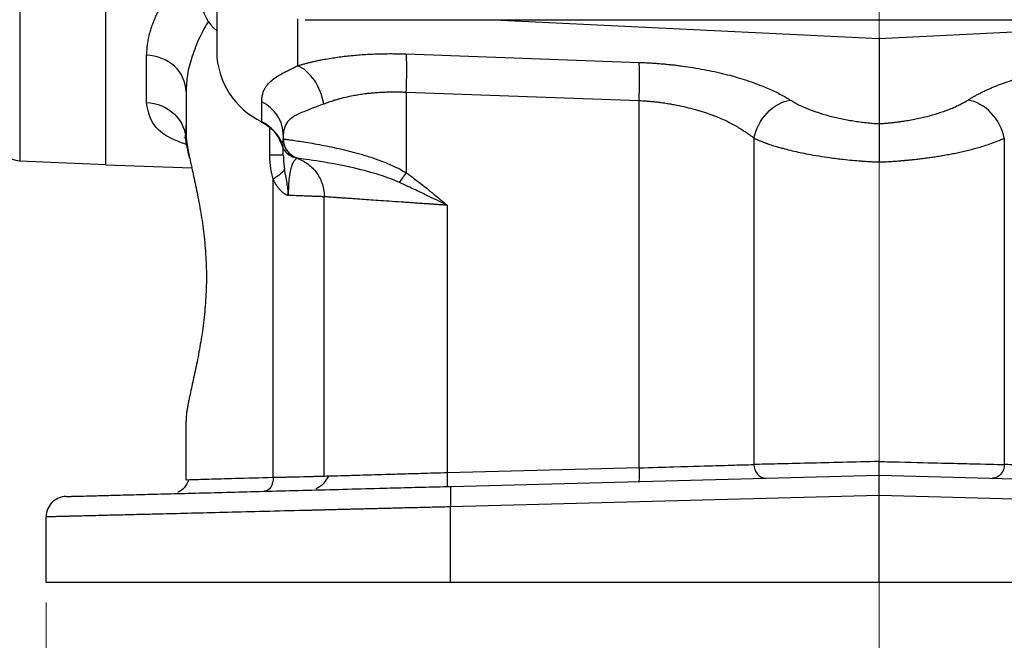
# Model space of a CAD drawing. Header units: inches. Extents: x 0.6 to 16.3, y 0.2 to 11.5.
# Tile 3 of 25: x 2.9 to 4.9, y 4.3 to 5.5. Entities that reach past the tile are written whole.
import ezdxf

# ---------------------------------------------------------------- set-up
doc = ezdxf.new("R2010")
doc.units = ezdxf.units.IN
doc.header["$MEASUREMENT"] = 0
doc.linetypes.add('CENTERX2', pattern=[0.8, 0.5, -0.1, 0.1, -0.1])
doc.styles.add('SLDTEXTSTYLE0', font='TXT', dxfattribs={"width": 0.75})
doc.dimstyles.new('SLDDIMSTYLE3', dxfattribs={"dimtxt": 0.137795, "dimasz": 0.14, "dimexe": 0, "dimexo": 0.0625, "dimgap": 0.034449, "dimtad": 0, "dimdec": 1, "dimlfac": 1.5, "dimrnd": 1e-09, "dimzin": 12, "dimdsep": 46, "dimtxsty": 'SLDTEXTSTYLE0', "dimblk1": 'CLOSED', "dimblk2": 'CLOSED', "dimsah": 1, "dimcen": 0.09, "dimadec": 0, "dimazin": 3, "dimtfac": 1, "dimtdec": 1, "dimtofl": 0, "dimtmove": 0, "dimatfit": 3, "dimldrblk": 'CLOSED', "dimfxl": 0, "dimfrac": 2, "dimtolj": 1, "dimtzin": 12, "dimarcsym": 0})

# ---------------------------------------------------------------- blocks, each defined once
blk = doc.blocks.new('_Closed')
at = {"color": 0, "linetype": 'ByBlock', "lineweight": -2}
for p, q in [((-1, 0.166667), (0, 0)), ((-1, 0.166667), (-1, -0.166667)), ((0, 0), (-1, -0.166667)), ((0, 0), (-1, 0))]:
    blk.add_line(p, q, dxfattribs=at)
blk = doc.blocks.new('_D_11')
at = {"color": 7, "linetype": 'Continuous', "lineweight": 0}
for p, q in [((2.9931, 4.3868), (2.9931, 4.0714)), ((6.2464, 4.3868), (6.2464, 4.0714)), ((5.3887, 4.3092), (5.3467, 4.3092)), ((5.3467, 4.3092), (5.3467, 4.0905)), ((5.6941, 4.3092), (5.7361, 4.3092)), ((5.7361, 4.3092), (5.7361, 4.0905)), ((2.9931, 4.1107), (5.2258, 4.1107)), ((6.2464, 4.1107), (5.8569, 4.1107)), ((5.3467, 4.0905), (5.3887, 4.0905)), ((5.7361, 4.0905), (5.6941, 4.0905))]:
    blk.add_line(p, q, dxfattribs=at)
at = {"color": 7, "linetype": 'Continuous', "lineweight": 18, "xscale": 0.14, "yscale": 0.14, "rotation": 180.0000000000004}
blk.add_blockref('_Closed', (2.9931, 4.1107, 0.6844), dxfattribs=at)
at = {"color": 7, "linetype": 'Continuous', "lineweight": 18, "xscale": 0.14, "yscale": 0.14}
blk.add_blockref('_Closed', (6.2464, 4.1107, 0.6844), dxfattribs=at)
at = {"color": 7, "linetype": 'Continuous', "lineweight": 18, "char_height": 0.1378, "attachment_point": 1, "style": 'SLDTEXTSTYLE0'}
for s, insert in [('124', (5.3887, 4.2681)), ('4.9', (5.4141, 4.0619))]:
    blk.add_mtext(s, dxfattribs=dict(at, insert=insert))

msp = doc.modelspace()

# ---------------------------------------------------------------- linework, layer by layer
at = {"color": 7, "linetype": 'CENTERX2', "lineweight": 18}
for p, q in [((4.6197, 3.7615), (4.6197, 10.0571)), ((4.6197, 5.2478), (4.6197, 3.7615))]:
    msp.add_line(p, q, dxfattribs=at)
at = {"color": 7, "linetype": 'Continuous', "lineweight": 25}
for p, q in [((3.3264, 5.6113), (3.3264, 5.4634)), ((3.1101, 5.2426), (3.1101, 5.5884)), ((3.4988, 5.5258), (5.7413, 5.5258)), ((3.8678, 5.5258), (4.6197, 5.489)), ((4.6197, 5.489), (5.3716, 5.5258)), ((4.6197, 5.489), (4.6197, 5.3226)), ((3.1892, 5.3638), (3.1892, 5.4564)), ((3.6965, 5.4589), (4.151, 5.4425)), ((3.2664, 5.3851), (3.2664, 5.3038)), ((3.6965, 5.3843), (4.151, 5.3679)), ((3.6965, 5.3843), (3.6965, 5.2267)), ((3.4142, 5.3263), (3.4142, 5.3653)), ((4.151, 4.6502), (4.151, 5.3679)), ((3.2662, 5.3196), (3.2654, 5.3004)), ((3.4564, 5.2995), (3.4564, 5.2929)), ((4.3753, 5.2943), (4.3753, 4.6567)), ((4.8641, 5.2943), (4.8641, 4.6567)), ((2.9416, 5.2499), (3.1101, 5.2426)), ((3.4831, 5.2552), (3.4831, 5.2552)), ((3.11, 5.242), (3.2777, 5.2361)), ((3.4366, 4.6311), (3.4366, 5.2141)), ((3.5364, 4.6334), (3.5364, 5.1798)), ((3.7765, 5.1632), (3.7765, 4.6404)), ((3.2664, 4.6264), (3.2664, 4.7419)), ((4.151, 4.6502), (3.7765, 4.6404)), ((3.7838, 4.6139), (4.6197, 4.6358)), ((4.6197, 4.5959), (4.6197, 4.6358)), ((4.6197, 4.6358), (5.4556, 4.6139)), ((3.2734, 4.6266), (3.2664, 4.6264)), ((4.6197, 4.5959), (3.7828, 4.574)), ((4.6197, 4.4262), (4.6197, 4.5959)), ((5.4567, 4.574), (4.6197, 4.5959)), ((3.7828, 4.4262), (3.7828, 4.574)), ((2.9931, 4.4262), (2.9931, 4.5543)), ((4.6197, 4.4262), (3.7828, 4.4262)), ((5.4567, 4.4262), (4.6197, 4.4262))]:
    msp.add_line(p, q, dxfattribs=at)
at = {"color": 8, "linetype": 'Continuous', "lineweight": 25}
for p, q in [((2.9416, 5.5927), (2.9416, 5.2499)), ((3.4843, 5.5274), (3.4843, 5.4358)), ((3.4302, 5.261), (3.4302, 5.315))]:
    msp.add_line(p, q, dxfattribs=at)
at = {"color": 7, "linetype": 'Continuous', "lineweight": 25, "flags": 128}
msp.add_lwpolyline([(3.4156, 5.325), (3.4149, 5.3248), (3.4144, 5.3252), (3.4142, 5.3263)], dxfattribs=at)
at = {"color": 7, "linetype": 'Continuous', "lineweight": 25}
for centre, radius, start, end in [((3.3764, 5.5667), 0.08, 136.3519, 231.3178), ((3.4809, 5.4657), 0.1546, 180.8652, 244.4317), ((3.3808, 5.2579), 0.0762, 19.5522, 63.9378), ((2.9434, 5.2899), 0.04, 180, 267.5)]:
    msp.add_arc(centre, radius, start, end, dxfattribs=at)
for points, knots in [([(3.1101, 5.242), (3.1101, 5.242), (3.1101, 5.242), (3.1101, 5.2424), (3.1101, 5.243), (3.1101, 5.2439), (3.1101, 5.245), (3.1101, 5.2464), (3.1101, 5.248), (3.1101, 5.2499), (3.1101, 5.252), (3.1101, 5.2544), (3.1101, 5.257), (3.1101, 5.2598), (3.1101, 5.263), (3.1101, 5.2729), (3.1101, 5.2943), (3.1101, 5.3356), (3.1101, 5.3875), (3.1101, 5.4347), (3.1101, 5.4702), (3.1101, 5.4899), (3.1101, 5.5103), (3.1101, 5.5315), (3.1101, 5.5534), (3.1101, 5.5761), (3.1101, 5.5918), (3.1101, 5.5997)], [0, 0, 0, 0, 0.01842, 0.036826, 0.055222, 0.073608, 0.091987, 0.110363, 0.128736, 0.147109, 0.165485, 0.183866, 0.202254, 0.220651, 0.23906, 0.257483, 0.384634, 0.511796, 0.635949, 0.760114, 0.794416, 0.828683, 0.862929, 0.897168, 0.931417, 0.965689, 1, 1, 1, 1]), ([(3.2435, 5.5949), (3.2418, 5.5925), (3.2383, 5.5876), (3.2334, 5.5803), (3.2287, 5.573), (3.2243, 5.5658), (3.2201, 5.5586), (3.2162, 5.5514), (3.2126, 5.5443), (3.2092, 5.5373), (3.2061, 5.5302), (3.2025, 5.5216), (3.1988, 5.5116), (3.1953, 5.5001), (3.1926, 5.4888), (3.1906, 5.4778), (3.1894, 5.467), (3.1893, 5.4599), (3.1892, 5.4564)], [0, 0, 0, 0, 0.050606, 0.101049, 0.151346, 0.201514, 0.25157, 0.301531, 0.351415, 0.401238, 0.451018, 0.500773, 0.585188, 0.668997, 0.752291, 0.83516, 0.917698, 1, 1, 1, 1]), ([(3.4843, 5.4358), (3.4864, 5.4364), (3.4904, 5.4376), (3.4967, 5.4394), (3.5031, 5.4411), (3.5096, 5.4427), (3.5163, 5.4443), (3.5231, 5.4458), (3.5359, 5.4484), (3.5553, 5.4517), (3.582, 5.4552), (3.6099, 5.4577), (3.6337, 5.4589), (3.6529, 5.4594), (3.6673, 5.4595), (3.6819, 5.4593), (3.6916, 5.459), (3.6965, 5.4589)], [0, 0, 0, 0, 0.036074, 0.07203, 0.107891, 0.143681, 0.179424, 0.215145, 0.250867, 0.377241, 0.503137, 0.628562, 0.753762, 0.815355, 0.876835, 0.938338, 1, 1, 1, 1]), ([(3.6965, 5.3843), (3.6968, 5.3923), (3.697, 5.4003), (3.6973, 5.4156), (3.6974, 5.4229), (3.6974, 5.4361), (3.6973, 5.442), (3.697, 5.452), (3.6968, 5.456), (3.6965, 5.4589)], [0, 0, 0, 0, 0.25, 0.25, 0.5, 0.5, 0.75, 0.75, 1, 1, 1, 1]), ([(4.151, 5.4425), (4.1542, 5.4424), (4.1605, 5.4421), (4.1699, 5.4416), (4.1794, 5.441), (4.1888, 5.4403), (4.1982, 5.4395), (4.2075, 5.4386), (4.2169, 5.4376), (4.2262, 5.4365), (4.2468, 5.4339), (4.2783, 5.4288), (4.3189, 5.4199), (4.3569, 5.4092), (4.3844, 5.3993), (4.4032, 5.3915), (4.415, 5.3861), (4.4261, 5.3806), (4.4366, 5.3748), (4.443, 5.3709), (4.4462, 5.3689)], [0, 0, 0, 0, 0.026736, 0.05341, 0.080046, 0.106668, 0.133301, 0.15997, 0.186698, 0.21351, 0.24043, 0.365727, 0.492055, 0.619462, 0.748096, 0.798265, 0.848416, 0.898674, 0.949161, 1, 1, 1, 1]), ([(4.7933, 5.3689), (4.795, 5.37), (4.7986, 5.3722), (4.8041, 5.3755), (4.8099, 5.3787), (4.8159, 5.3818), (4.822, 5.3849), (4.8284, 5.3879), (4.835, 5.3909), (4.8417, 5.3938), (4.8571, 5.4001), (4.8826, 5.4092), (4.9206, 5.4199), (4.9611, 5.4288), (4.995, 5.4343), (5.0207, 5.4375), (5.0375, 5.4392), (5.0544, 5.4407), (5.0714, 5.4418), (5.0828, 5.4423), (5.0884, 5.4425)], [0, 0, 0, 0, 0.028289, 0.056454, 0.084517, 0.112498, 0.140419, 0.1683, 0.196164, 0.224031, 0.251922, 0.380516, 0.507964, 0.634252, 0.759589, 0.80795, 0.85603, 0.90397, 0.951912, 1, 1, 1, 1]), ([(3.4142, 5.3653), (3.4143, 5.3667), (3.4143, 5.3694), (3.4147, 5.3734), (3.4153, 5.3772), (3.4161, 5.3809), (3.4172, 5.3845), (3.4186, 5.3879), (3.4202, 5.3912), (3.422, 5.3943), (3.4242, 5.3974), (3.4266, 5.4003), (3.4292, 5.4031), (3.434, 5.4076), (3.4417, 5.4135), (3.4519, 5.4196), (3.4611, 5.4244), (3.4683, 5.428), (3.476, 5.4318), (3.4816, 5.4344), (3.4843, 5.4358)], [0, 0, 0, 0, 0.044591, 0.088899, 0.132951, 0.176771, 0.220386, 0.263822, 0.307106, 0.350265, 0.393327, 0.436319, 0.479269, 0.522205, 0.645361, 0.76773, 0.826448, 0.884678, 0.942501, 1, 1, 1, 1]), ([(3.5352, 5.3612), (3.537, 5.3619), (3.5404, 5.3633), (3.5471, 5.3657), (3.5544, 5.3681), (3.5626, 5.3706), (3.5724, 5.3733), (3.5844, 5.3761), (3.5977, 5.3786), (3.6078, 5.3802), (3.6159, 5.3814), (3.623, 5.3822), (3.6314, 5.383), (3.6414, 5.3838), (3.6521, 5.3844), (3.6633, 5.3848), (3.6725, 5.3849), (3.68, 5.3848), (3.6855, 5.3847), (3.691, 5.3845), (3.6946, 5.3844), (3.6964, 5.3843)], [0, 0, 0, 0, 0.041682, 0.080729, 0.150602, 0.202124, 0.25427, 0.353935, 0.435478, 0.505206, 0.542177, 0.584062, 0.630765, 0.689894, 0.755133, 0.813638, 0.878218, 0.908968, 0.939255, 0.969771, 1, 1, 1, 1]), ([(3.1892, 5.3638), (3.2096, 5.3631), (3.2458, 5.348), (3.2628, 5.3155), (3.2654, 5.3004)], [-1, -1, -1, -1, -0.5, -0.1013245, -0.1013245, -0.1013245, -0.1013245]), ([(4.151, 5.3679), (4.1533, 5.3678), (4.1579, 5.3676), (4.1649, 5.3671), (4.1722, 5.3665), (4.1797, 5.3657), (4.1873, 5.3649), (4.1961, 5.3638), (4.2051, 5.3625), (4.215, 5.3608), (4.2273, 5.3585), (4.2428, 5.3551), (4.2577, 5.3512), (4.2695, 5.3478), (4.2767, 5.3455), (4.2825, 5.3436), (4.2884, 5.3417), (4.2958, 5.339), (4.3066, 5.3348), (4.3218, 5.328), (4.3366, 5.3203), (4.3496, 5.3126), (4.3587, 5.3067), (4.3675, 5.3006), (4.373, 5.2965), (4.3757, 5.2943)], [0, 0, 0, 0, 0.02508, 0.050564, 0.076842, 0.104311, 0.133366, 0.160292, 0.201927, 0.233325, 0.271701, 0.342437, 0.414079, 0.450543, 0.486535, 0.504454, 0.523042, 0.559847, 0.601864, 0.67058, 0.781176, 0.835364, 0.891198, 0.944223, 1, 1, 1, 1]), ([(4.4462, 5.3689), (4.4475, 5.3681), (4.4502, 5.3664), (4.4546, 5.3639), (4.4591, 5.3615), (4.4637, 5.3591), (4.4686, 5.3568), (4.4737, 5.3545), (4.4834, 5.3504), (4.4987, 5.3447), (4.5209, 5.3381), (4.5445, 5.3324), (4.5652, 5.3287), (4.5819, 5.3262), (4.5944, 5.3247), (4.607, 5.3235), (4.6155, 5.3229), (4.6197, 5.3226)], [0, 0, 0, 0, 0.036355, 0.072536, 0.108581, 0.144528, 0.180418, 0.216288, 0.252179, 0.380435, 0.507655, 0.633754, 0.758949, 0.81951, 0.879713, 0.939796, 1, 1, 1, 1]), ([(4.6197, 5.3226), (4.6221, 5.3227), (4.627, 5.3231), (4.6342, 5.3237), (4.6414, 5.3244), (4.6486, 5.3252), (4.6557, 5.326), (4.6628, 5.327), (4.676, 5.329), (4.6949, 5.3324), (4.7186, 5.3381), (4.7407, 5.3447), (4.7574, 5.3509), (4.7697, 5.3562), (4.7781, 5.3603), (4.7861, 5.3645), (4.7909, 5.3674), (4.7933, 5.3689)], [0, 0, 0, 0, 0.034419, 0.06877, 0.103098, 0.137448, 0.171865, 0.206393, 0.241076, 0.366207, 0.49237, 0.619527, 0.747844, 0.810609, 0.873416, 0.936477, 1, 1, 1, 1]), ([(4.8641, 5.2943), (4.8607, 5.3121), (4.8422, 5.3477), (4.8094, 5.3662), (4.7933, 5.3689), (4.7933, 5.3689), (4.7933, 5.3689), (4.7933, 5.3689)], [0.000019, 0.000019, 0.000019, 0.000019, 0.5, 1, 1, 1, 1.000128, 1.000128, 1.000128, 1.000128]), ([(3.5352, 5.3612), (3.5264, 5.3576), (3.5182, 5.3545), (3.5037, 5.3491), (3.4975, 5.3466), (3.4883, 5.3427), (3.485, 5.3411), (3.4801, 5.3385), (3.4783, 5.3374), (3.4732, 5.3342), (3.4703, 5.3319), (3.4636, 5.3254), (3.4607, 5.3207), (3.4572, 5.3106), (3.4564, 5.3053), (3.4564, 5.2995)], [-1.053967, -1.053967, -1.053967, -1.053967, -0.869523, -0.869523, -0.65873, -0.65873, -0.526984, -0.526984, -0.461111, -0.461111, -0.355714, -0.355714, -0.187079, -0.187079, 0, 0, 0, 0]), ([(3.4156, 5.325), (3.4216, 5.3213), (3.4336, 5.3141), (3.4466, 5.2982), (3.4542, 5.2845), (3.4554, 5.276), (3.4556, 5.274)], [0, 0, 0, 0, 0.304294, 0.607314, 0.909145, 1, 1, 1, 1]), ([(4.6197, 5.3226), (4.6197, 5.3221), (4.6197, 5.3209), (4.6197, 5.3185), (4.6197, 5.3148), (4.6197, 5.3096), (4.6197, 5.3024), (4.6197, 5.2936), (4.6197, 5.284), (4.6197, 5.2745), (4.6197, 5.2652), (4.6197, 5.2563), (4.6197, 5.2505), (4.6197, 5.2477)], [0, 0, 0, 0, 0.040425, 0.098021, 0.172793, 0.264728, 0.373769, 0.499826, 0.613451, 0.720321, 0.820394, 0.91362, 1, 1, 1, 1]), ([(3.2636, 5.2952), (3.2636, 5.2953), (3.2636, 5.2955), (3.2658, 5.2935), (3.2661, 5.2872), (3.2663, 5.2846)], [0, 0, 0, 0, 0.1032317, 0.6215793, 1, 1, 1, 1]), ([(3.2735, 5.255), (3.2732, 5.2565), (3.2724, 5.2596), (3.2714, 5.264), (3.2702, 5.2689), (3.2691, 5.2744), (3.2678, 5.2809), (3.2666, 5.2876), (3.2656, 5.2944), (3.2655, 5.2984), (3.2654, 5.3004)], [0, 0, 0, 0, 0.083824, 0.166784, 0.248586, 0.37226, 0.498343, 0.666894, 0.832304, 1, 1, 1, 1]), ([(3.2664, 5.3038), (3.2664, 5.3028), (3.2664, 5.3007), (3.2666, 5.2974), (3.2669, 5.2939), (3.2673, 5.2902), (3.2678, 5.2863), (3.2684, 5.2821), (3.2691, 5.2778), (3.2699, 5.2733), (3.2708, 5.2686), (3.2718, 5.2637), (3.2734, 5.2557), (3.2759, 5.2441), (3.2794, 5.2281), (3.2831, 5.2111), (3.2882, 5.1871), (3.2945, 5.1547), (3.3009, 5.1126), (3.3052, 5.0683), (3.3067, 5.0229), (3.3052, 4.9774), (3.3009, 4.9331), (3.2945, 4.891), (3.2883, 4.8586), (3.2831, 4.8346), (3.2794, 4.8175), (3.2759, 4.8016), (3.2731, 4.7885), (3.2709, 4.7778), (3.2694, 4.7693), (3.2681, 4.7614), (3.2671, 4.7542), (3.2665, 4.7476), (3.2664, 4.7438), (3.2664, 4.7419)], [0, 0, 0, 0, 0.011463, 0.022902, 0.034326, 0.045743, 0.057161, 0.068588, 0.080032, 0.091501, 0.103004, 0.114548, 0.126141, 0.157491, 0.188854, 0.220179, 0.251395, 0.313727, 0.375914, 0.438273, 0.499987, 0.561691, 0.624061, 0.686248, 0.74858, 0.779794, 0.81112, 0.842482, 0.873833, 0.895053, 0.916131, 0.937114, 0.958053, 0.978998, 1, 1, 1, 1]), ([(3.4526, 5.2834), (3.453, 5.2838), (3.4538, 5.2847), (3.4547, 5.2861), (3.4555, 5.2876), (3.456, 5.2893), (3.4563, 5.291), (3.4564, 5.2923), (3.4564, 5.2929)], [0, 0, 0, 0, 0.1542062, 0.3133865, 0.4775489, 0.6467008, 0.8208491, 1, 1, 1, 1]), ([(3.4564, 5.2929), (3.4565, 5.2929), (3.4567, 5.2929), (3.4572, 5.2928), (3.458, 5.2926), (3.4591, 5.2925), (3.4604, 5.2923), (3.4619, 5.2921), (3.4636, 5.2919), (3.4655, 5.2916), (3.4676, 5.2913), (3.4755, 5.2902), (3.4938, 5.2876), (3.5293, 5.2816), (3.5688, 5.2735), (3.6042, 5.2644), (3.6326, 5.2554), (3.6511, 5.2486), (3.6657, 5.2425), (3.6766, 5.2375), (3.6868, 5.2323), (3.6933, 5.2285), (3.6965, 5.2267)], [0, 0, 0, 0, 0.021075, 0.041941, 0.062598, 0.083047, 0.103287, 0.123318, 0.143143, 0.162759, 0.182169, 0.201371, 0.359599, 0.503418, 0.6347, 0.754392, 0.818064, 0.878265, 0.910896, 0.942027, 0.97171, 1, 1, 1, 1]), ([(3.4564, 5.2929), (3.4564, 5.2929), (3.4564, 5.2929), (3.4564, 5.2929), (3.4564, 5.2929), (3.4564, 5.2929), (3.4564, 5.2929), (3.4564, 5.2929), (3.4564, 5.2929), (3.4564, 5.2929)], [0, 0, 0, 0, 0.00567104, 0.00567104, 0.01078296, 0.01078296, 0.01397791, 0.01397791, 0.01597476, 0.01597476, 0.01597476, 0.01597476]), ([(3.4564, 5.2929), (3.4564, 5.2847), (3.459, 5.2765), (3.4685, 5.2631), (3.4753, 5.258), (3.4831, 5.2552)], [0, 0, 0, 0, 0.5, 0.5, 1, 1, 1, 1]), ([(4.3753, 5.2943), (4.377, 5.2936), (4.3803, 5.2921), (4.3855, 5.2899), (4.3907, 5.2878), (4.396, 5.2857), (4.4013, 5.2838), (4.4065, 5.282), (4.4115, 5.2803), (4.4164, 5.2788), (4.4203, 5.2776), (4.4242, 5.2765), (4.4289, 5.2752), (4.4377, 5.2729), (4.455, 5.2686), (4.4836, 5.2624), (4.5174, 5.257), (4.5467, 5.2532), (4.5673, 5.2512), (4.5798, 5.2501), (4.5882, 5.2495), (4.5941, 5.2491), (4.6019, 5.2486), (4.6107, 5.2482), (4.6166, 5.2479), (4.6197, 5.2478)], [0, 0, 0, 0, 0.031204, 0.062136, 0.092546, 0.12218, 0.150782, 0.178094, 0.203857, 0.227811, 0.249701, 0.260626, 0.28149, 0.313279, 0.376958, 0.504248, 0.66113, 0.755868, 0.820604, 0.878854, 0.887204, 0.909204, 0.939643, 0.968187, 1, 1, 1, 1]), ([(4.6197, 5.2477), (4.6207, 5.2478), (4.6227, 5.2479), (4.6261, 5.248), (4.63, 5.2482), (4.6343, 5.2484), (4.6392, 5.2487), (4.6446, 5.249), (4.6505, 5.2494), (4.6568, 5.2499), (4.6637, 5.2504), (4.671, 5.2511), (4.6788, 5.2518), (4.687, 5.2527), (4.6957, 5.2536), (4.7048, 5.2547), (4.7143, 5.256), (4.7241, 5.2574), (4.7343, 5.2589), (4.7448, 5.2607), (4.7556, 5.2626), (4.7665, 5.2647), (4.7776, 5.267), (4.7889, 5.2696), (4.8002, 5.2724), (4.8114, 5.2754), (4.8225, 5.2787), (4.8335, 5.2822), (4.8442, 5.286), (4.8545, 5.2901), (4.8609, 5.2929), (4.8641, 5.2943)], [0, 0, 0, 0, 0.009735, 0.0212038, 0.0344069, 0.0493456, 0.0660211, 0.0844356, 0.1045918, 0.1264932, 0.150145, 0.1755535, 0.2027244, 0.2316544, 0.2623488, 0.2948142, 0.3290581, 0.3650879, 0.4029117, 0.4425373, 0.4839731, 0.5272276, 0.5723102, 0.6192316, 0.6680048, 0.7186429, 0.7711501, 0.8255341, 0.8818011, 0.9399552, 1, 1, 1, 1]), ([(3.4525, 5.2834), (3.4528, 5.2825), (3.4532, 5.2809), (3.454, 5.2787), (3.4548, 5.2768), (3.456, 5.2743), (3.4578, 5.2712), (3.4607, 5.2676), (3.4641, 5.2643), (3.468, 5.2614), (3.4721, 5.259), (3.4749, 5.2579), (3.4763, 5.2574)], [0, 0, 0, 0, 0.0754082, 0.1424327, 0.2011631, 0.251676, 0.384195, 0.5026926, 0.6395774, 0.766471, 0.8856975, 1, 1, 1, 1]), ([(3.4564, 5.261), (3.4564, 5.2619), (3.4564, 5.2637), (3.4564, 5.2663), (3.4564, 5.2688), (3.4564, 5.2711), (3.4564, 5.2725), (3.4564, 5.2733)], [0, 0, 0, 0, 0.192636, 0.388711, 0.588475, 0.792164, 1, 1, 1, 1]), ([(3.4572, 5.2842), (3.4573, 5.2836), (3.4576, 5.2826), (3.4579, 5.2816), (3.458, 5.2811)], [0, 0, 0, 0, 0.536931, 1, 1, 1, 1]), ([(3.458, 5.2811), (3.4582, 5.2806), (3.4585, 5.2795), (3.459, 5.2784), (3.4592, 5.2779)], [0, 0, 0, 0, 0.502177, 1, 1, 1, 1]), ([(3.4592, 5.2779), (3.4594, 5.2773), (3.4598, 5.2763), (3.4604, 5.2752), (3.4606, 5.2747)], [0, 0, 0, 0, 0.497395, 1, 1, 1, 1]), ([(3.4564, 5.261), (3.4564, 5.261), (3.454, 5.261), (3.4451, 5.261), (3.4384, 5.261), (3.4302, 5.261)], [0, 0, 0, 0, 0.5, 0.5, 1, 1, 1, 1]), ([(3.4366, 5.2141), (3.436, 5.2159), (3.435, 5.2196), (3.4337, 5.2252), (3.4326, 5.2309), (3.4317, 5.2368), (3.431, 5.2427), (3.4305, 5.2487), (3.4302, 5.2548), (3.4302, 5.2589), (3.4302, 5.261)], [0, 0, 0, 0, 0.122719, 0.245534, 0.368728, 0.492581, 0.617369, 0.743362, 0.870821, 1, 1, 1, 1]), ([(3.4564, 5.261), (3.4564, 5.2581), (3.4565, 5.2551), (3.4569, 5.2491), (3.4571, 5.2463), (3.4577, 5.2414), (3.458, 5.2395), (3.4585, 5.2363), (3.4587, 5.2351), (3.4589, 5.2338)], [-0.1829087, -0.1829087, -0.1829087, -0.1829087, -0.1600451, -0.1600451, -0.1234633, -0.1234633, -0.0649326, -0.0649326, 0, 0, 0, 0]), ([(3.483, 5.2552), (3.483, 5.2551), (3.483, 5.2551), (3.4826, 5.2549), (3.4821, 5.2545), (3.4814, 5.254), (3.4802, 5.2529), (3.4779, 5.2506), (3.4747, 5.2454), (3.4719, 5.2383), (3.4699, 5.2301), (3.4685, 5.2228), (3.4674, 5.2143), (3.4667, 5.206), (3.4664, 5.199), (3.4662, 5.1936), (3.4661, 5.1881), (3.4661, 5.1843), (3.4661, 5.1825)], [0, 0, 0, 0, 0.057925, 0.115041, 0.171555, 0.227668, 0.283575, 0.421978, 0.551347, 0.675055, 0.734785, 0.791116, 0.846519, 0.898517, 0.924614, 0.950045, 0.975077, 1, 1, 1, 1]), ([(3.4671, 5.2657), (3.4675, 5.2652), (3.468, 5.2647), (3.4689, 5.2638), (3.4694, 5.2634), (3.4699, 5.263)], [0, 0, 0, 0, 0.5, 0.5, 1, 1, 1, 1]), ([(3.4739, 5.2583), (3.4752, 5.258), (3.4775, 5.2575), (3.4775, 5.2576), (3.4775, 5.2576)], [0, 0, 0, 0, 0.58341, 1, 1, 1, 1]), ([(3.4831, 5.2552), (3.4908, 5.2525), (3.4981, 5.2485), (3.5112, 5.2386), (3.517, 5.2327), (3.5265, 5.2193), (3.5302, 5.2118), (3.5351, 5.1962), (3.5364, 5.188), (3.5364, 5.1798)], [0, 0, 0, 0, 0.25, 0.25, 0.5, 0.5, 0.75, 0.75, 1, 1, 1, 1]), ([(3.6833, 5.2076), (3.6711, 5.2132), (3.6582, 5.2179), (3.6249, 5.2286), (3.6049, 5.2337), (3.5567, 5.2443), (3.5317, 5.2482), (3.4942, 5.2538), (3.4836, 5.255), (3.4831, 5.2552)], [-1.254494, -1.254494, -1.254494, -1.254494, -1.097682, -1.097682, -0.846783, -0.846783, -0.445345, -0.445345, 0, 0, 0, 0]), ([(3.466, 5.1825), (3.466, 5.1837), (3.466, 5.1854), (3.4659, 5.1875), (3.4658, 5.1897), (3.4656, 5.1929), (3.4652, 5.1968), (3.4646, 5.2016), (3.4639, 5.2059), (3.4632, 5.2098), (3.4627, 5.2125), (3.4623, 5.2151), (3.4615, 5.2194), (3.4602, 5.2256), (3.4593, 5.231), (3.4589, 5.2338)], [0, 0, 0, 0, 0.067802, 0.094179, 0.12272, 0.190705, 0.27241, 0.349336, 0.464806, 0.522145, 0.575178, 0.625272, 0.672822, 0.830041, 1, 1, 1, 1]), ([(3.466, 5.1825), (3.4657, 5.1825), (3.4651, 5.1826), (3.4642, 5.1828), (3.4628, 5.1833), (3.4603, 5.1845), (3.4567, 5.1869), (3.4525, 5.1905), (3.4484, 5.195), (3.4442, 5.2005), (3.4401, 5.2069), (3.4378, 5.2117), (3.4366, 5.2141)], [0, 0, 0, 0, 0.022743, 0.049717, 0.08107, 0.140448, 0.274777, 0.399359, 0.529376, 0.683244, 0.839525, 1, 1, 1, 1]), ([(3.6965, 5.2267), (3.6996, 5.2244), (3.7061, 5.2197), (3.716, 5.2122), (3.7264, 5.2042), (3.739, 5.1942), (3.7558, 5.1805), (3.7689, 5.1696), (3.7765, 5.1632)], [0, 0, 0, 0, 0.114433, 0.23588, 0.364366, 0.499913, 0.709247, 1, 1, 1, 1]), ([(3.7765, 5.1632), (3.7709, 5.1659), (3.7654, 5.1686), (3.7536, 5.1743), (3.7473, 5.1773), (3.7372, 5.1822), (3.7333, 5.1841), (3.7274, 5.1869), (3.7255, 5.1878), (3.7204, 5.1902), (3.7173, 5.1917), (3.7093, 5.1955), (3.7044, 5.1978), (3.6941, 5.2027), (3.6887, 5.2052), (3.6833, 5.2076)], [-0.3893234, -0.3893234, -0.3893234, -0.3893234, -0.3211918, -0.3211918, -0.2433271, -0.2433271, -0.1946617, -0.1946617, -0.170329, -0.170329, -0.1313966, -0.1313966, -0.0691049, -0.0691049, 0, 0, 0, 0]), ([(3.5364, 5.1798), (3.5364, 5.1798), (3.5363, 5.1798), (3.5359, 5.1798), (3.5352, 5.1798), (3.5342, 5.1799), (3.5329, 5.1799), (3.5313, 5.18), (3.5295, 5.1801), (3.5273, 5.1801), (3.5249, 5.1802), (3.5221, 5.1803), (3.5191, 5.1805), (3.5157, 5.1806), (3.5121, 5.1807), (3.5081, 5.1809), (3.5039, 5.181), (3.4993, 5.1812), (3.4945, 5.1814), (3.4894, 5.1816), (3.484, 5.1818), (3.4783, 5.182), (3.4723, 5.1822), (3.4681, 5.1824), (3.466, 5.1825)], [0, 0, 0, 0, 0.043545, 0.087271, 0.131179, 0.175268, 0.219539, 0.263992, 0.308627, 0.353443, 0.398442, 0.443622, 0.488984, 0.534529, 0.580255, 0.626164, 0.672255, 0.718529, 0.764984, 0.811622, 0.858443, 0.905446, 0.952632, 1, 1, 1, 1]), ([(3.7765, 5.1632), (3.7737, 5.1634), (3.7684, 5.1638), (3.7605, 5.1643), (3.7529, 5.1649), (3.7455, 5.1654), (3.7384, 5.1659), (3.7316, 5.1663), (3.7251, 5.1668), (3.7188, 5.1672), (3.7128, 5.1676), (3.7071, 5.168), (3.7017, 5.1684), (3.6965, 5.1687), (3.6916, 5.1691), (3.6803, 5.1699), (3.6633, 5.171), (3.6418, 5.1725), (3.6227, 5.1738), (3.6073, 5.1749), (3.5947, 5.1758), (3.5845, 5.1765), (3.5753, 5.1771), (3.567, 5.1777), (3.5597, 5.1782), (3.5534, 5.1786), (3.5481, 5.179), (3.5438, 5.1793), (3.5404, 5.1795), (3.5381, 5.1797), (3.5367, 5.1798), (3.5365, 5.1798), (3.5364, 5.1798)], [0, 0, 0, 0, 0.021287, 0.041947, 0.06198, 0.081386, 0.100165, 0.118317, 0.135842, 0.15274, 0.169011, 0.184655, 0.199671, 0.214061, 0.227824, 0.240959, 0.310359, 0.376724, 0.440056, 0.500356, 0.543965, 0.587214, 0.630102, 0.672632, 0.714802, 0.756614, 0.798069, 0.839166, 0.879907, 0.920293, 0.960323, 1, 1, 1, 1]), ([(4.151, 4.6502), (4.1761, 4.6509), (4.2002, 4.6516), (4.257, 4.6533), (4.2853, 4.6541), (4.3261, 4.6553), (4.3406, 4.6557), (4.3613, 4.6563), (4.3687, 4.6565), (4.3753, 4.6567)], [-1.723503, -1.723503, -1.723503, -1.723503, -1.616838, -1.616838, -1.389336, -1.389336, -1.025333, -1.025333, -0.621517, -0.621517, -0.621517, -0.621517]), ([(4.6197, 4.6625), (4.5957, 4.6619), (4.5716, 4.6614), (4.5249, 4.6602), (4.5023, 4.6597), (4.4599, 4.6587), (4.44, 4.6582), (4.4044, 4.6574), (4.3887, 4.657), (4.3755, 4.6567)], [0, 0, 0, 0, 0.25, 0.25, 0.5, 0.5, 0.75, 0.75, 1, 1, 1, 1]), ([(4.6197, 4.6358), (4.6197, 4.6359), (4.6197, 4.6359), (4.6197, 4.6363), (4.6197, 4.637), (4.6197, 4.638), (4.6197, 4.6395), (4.6197, 4.6414), (4.6197, 4.6437), (4.6197, 4.6466), (4.6197, 4.65), (4.6197, 4.6538), (4.6197, 4.658), (4.6197, 4.661), (4.6197, 4.6625)], [0, 0, 0, 0, 0.058431, 0.121405, 0.188947, 0.261042, 0.337634, 0.418648, 0.504062, 0.594007, 0.688634, 0.78792, 0.891733, 1, 1, 1, 1]), ([(4.6197, 4.6625), (4.6339, 4.6622), (4.6469, 4.6619), (4.7254, 4.66), (4.7689, 4.659), (4.828, 4.6575), (4.8479, 4.6571), (4.8641, 4.6567)], [1.96302, 1.96302, 1.96302, 1.96302, 2.133787, 2.133787, 3.106134, 3.106134, 4.25566, 4.25566, 4.25566, 4.25566]), ([(5.0884, 4.6502), (5.08, 4.6504), (5.0715, 4.6507), (5.0566, 4.6511), (5.0514, 4.6513), (5.0398, 4.6516), (5.0269, 4.652), (5.0062, 4.6526), (4.991, 4.653), (4.9828, 4.6532), (4.9801, 4.6533), (4.9742, 4.6535), (4.9583, 4.654), (4.9339, 4.6547), (4.9111, 4.6553), (4.9019, 4.6556), (4.8971, 4.6557), (4.8828, 4.6561), (4.873, 4.6564), (4.864, 4.6567)], [0, 0, 0, 0, 0.25, 0.25, 0.375, 0.375, 0.5, 0.625, 0.6875, 0.6875, 0.71875, 0.71875, 0.75, 0.875, 0.90625, 0.90625, 0.9375, 0.9375, 1, 1, 1, 1]), ([(3.5364, 4.6334), (3.5364, 4.6334), (3.5361, 4.6334), (3.5349, 4.6334), (3.5344, 4.6334), (3.5331, 4.6334), (3.5311, 4.6333), (3.5263, 4.6332), (3.522, 4.6331), (3.5196, 4.633), (3.5187, 4.633), (3.5166, 4.633), (3.5104, 4.6328), (3.4998, 4.6326), (3.4853, 4.6322), (3.4822, 4.6321), (3.4756, 4.632), (3.464, 4.6317), (3.4482, 4.6313), (3.4366, 4.6311)], [0, 0, 0, 0, 0.25, 0.25, 0.375, 0.375, 0.5, 0.625, 0.6875, 0.6875, 0.71875, 0.71875, 0.75, 0.875, 0.875, 0.90625, 0.90625, 0.9375, 1, 1, 1, 1]), ([(3.5447, 4.6339), (3.5414, 4.6284), (3.5345, 4.6169), (3.5248, 4.6116), (3.5198, 4.6088)], [0, 0, 0, 0, 0.4812555, 1, 1, 1, 1]), ([(3.5465, 4.6337), (3.5443, 4.6337), (3.5375, 4.6335), (3.5368, 4.6335), (3.5364, 4.6334)], [0, 0, 0, 0, 0.317218, 1, 1, 1, 1]), ([(4.151, 4.6502), (4.1512, 4.6432), (4.1512, 4.6363), (4.151, 4.6264), (4.1507, 4.6235), (4.1503, 4.6235)], [0, 0, 0, 0, 0.5, 0.5, 1, 1, 1, 1]), ([(3.2715, 4.6268), (3.2691, 4.6213), (3.2641, 4.61), (3.2548, 4.6046), (3.2499, 4.6018)], [0, 0, 0, 0, 0.484099, 1, 1, 1, 1]), ([(3.032, 4.5943), (3.032, 4.5943), (3.0321, 4.5943), (3.0325, 4.5943), (3.0331, 4.5943), (3.034, 4.5943), (3.0351, 4.5943), (3.0365, 4.5944), (3.0381, 4.5944), (3.04, 4.5945), (3.0421, 4.5945), (3.0478, 4.5947), (3.06, 4.595), (3.0836, 4.5956), (3.1144, 4.5964), (3.1525, 4.5974), (3.1975, 4.5986), (3.2489, 4.5999), (3.3061, 4.6014), (3.3679, 4.6031), (3.4338, 4.6048), (3.5021, 4.6066), (3.5724, 4.6084), (3.6293, 4.6099), (3.672, 4.611), (3.6997, 4.6117), (3.7276, 4.6125), (3.7557, 4.6132), (3.7744, 4.6137), (3.7838, 4.6139)], [0, 0, 0, 0, 0.01173, 0.023445, 0.035149, 0.046845, 0.058537, 0.070228, 0.081924, 0.093626, 0.10534, 0.117068, 0.178853, 0.240651, 0.304833, 0.369028, 0.434482, 0.499949, 0.565407, 0.630878, 0.695072, 0.75928, 0.821083, 0.882898, 0.906343, 0.929745, 0.953136, 0.976544, 1, 1, 1, 1]), ([(3.7838, 4.6139), (3.7833, 4.6139), (3.7824, 4.6052), (3.7825, 4.5844), (3.7828, 4.574)], [0.0003668, 0.0003668, 0.0003668, 0.0003668, 0.5, 1, 1, 1, 1]), ([(3.032, 4.5943), (3.0269, 4.5941), (3.0217, 4.593), (3.0123, 4.5889), (3.008, 4.5859), (3.0008, 4.5785), (2.9979, 4.5741), (2.9941, 4.5646), (2.9931, 4.5594), (2.9931, 4.5543)], [0, 0, 0, 0, 0.25, 0.25, 0.5, 0.5, 0.75, 0.75, 1, 1, 1, 1]), ([(3.7828, 4.574), (3.7779, 4.5738), (3.7683, 4.5736), (3.754, 4.5732), (3.7399, 4.5729), (3.7261, 4.5725), (3.7126, 4.5722), (3.6993, 4.5719), (3.6862, 4.5716), (3.6735, 4.5712), (3.661, 4.5709), (3.6487, 4.5706), (3.6367, 4.5703), (3.625, 4.57), (3.6135, 4.5697), (3.6024, 4.5695), (3.5914, 4.5692), (3.5808, 4.5689), (3.5704, 4.5687), (3.5602, 4.5684), (3.5503, 4.5682), (3.5407, 4.5679), (3.5314, 4.5677), (3.5222, 4.5675), (3.5134, 4.5672), (3.5048, 4.567), (3.4964, 4.5668), (3.4642, 4.566), (3.4104, 4.5647), (3.3398, 4.5629), (3.277, 4.5613), (3.2318, 4.5602), (3.2005, 4.5594), (3.1802, 4.5589), (3.1609, 4.5585), (3.1426, 4.558), (3.1253, 4.5576), (3.1091, 4.5572), (3.094, 4.5568), (3.0799, 4.5565), (3.0668, 4.5561), (3.0549, 4.5558), (3.044, 4.5556), (3.0341, 4.5553), (3.0254, 4.5551), (3.0177, 4.5549), (3.011, 4.5547), (3.0054, 4.5546), (3.0009, 4.5545), (2.9974, 4.5544), (2.9949, 4.5543), (2.9933, 4.5543), (2.9932, 4.5543), (2.9931, 4.5543)], [0, 0, 0, 0, 0.011528, 0.022874, 0.034039, 0.045022, 0.055823, 0.066443, 0.076882, 0.087139, 0.097215, 0.107109, 0.116821, 0.126352, 0.135701, 0.144869, 0.153856, 0.16266, 0.171284, 0.179726, 0.187986, 0.196065, 0.203962, 0.211677, 0.219212, 0.226564, 0.233735, 0.240725, 0.310076, 0.376407, 0.439718, 0.500008, 0.524975, 0.549826, 0.574562, 0.599181, 0.623685, 0.648073, 0.672344, 0.696501, 0.720541, 0.744466, 0.768274, 0.791968, 0.815545, 0.839007, 0.862353, 0.885583, 0.908698, 0.931697, 0.95458, 0.977348, 1, 1, 1, 1]), ([(3.7828, 4.4262), (3.7778, 4.4262), (3.768, 4.4262), (3.7532, 4.4262), (3.7385, 4.4262), (3.7237, 4.4262), (3.7091, 4.4262), (3.6945, 4.4262), (3.6799, 4.4262), (3.6653, 4.4262), (3.6508, 4.4262), (3.6157, 4.4262), (3.5607, 4.4262), (3.4868, 4.4262), (3.4151, 4.4262), (3.3459, 4.4262), (3.2809, 4.4262), (3.2209, 4.4262), (3.1669, 4.4262), (3.1197, 4.4262), (3.0796, 4.4262), (3.0473, 4.4262), (3.0224, 4.4262), (3.0086, 4.4262), (3.0013, 4.4262), (2.9976, 4.4262), (2.995, 4.4262), (2.9934, 4.4262), (2.9932, 4.4262), (2.9931, 4.4262)], [0, 0, 0, 0, 0.0117319, 0.0234487, 0.0351542, 0.0468521, 0.0585461, 0.0702398, 0.0819371, 0.0936415, 0.1053569, 0.1170868, 0.1788818, 0.2406875, 0.3048767, 0.369077, 0.4345342, 0.5000023, 0.5654595, 0.6309276, 0.6951168, 0.7593171, 0.8211121, 0.8829178, 0.9063588, 0.9297579, 0.9531447, 0.9765488, 1, 1, 1, 1])]:
    msp.add_open_spline(points, degree=3, knots=knots, dxfattribs=at)
at = {"color": 8, "linetype": 'Continuous', "lineweight": 25}
for points, knots in [([(3.3104, 5.5239), (3.3043, 5.5131), (3.2913, 5.4897), (3.2776, 5.4541), (3.2681, 5.4184), (3.2669, 5.3959), (3.2664, 5.3851)], [0, 0, 0, 0, 0.223144, 0.482958, 0.751361, 1, 1, 1, 1]), ([(3.2696, 5.2812), (3.2591, 5.2849), (3.227, 5.2962), (3.1969, 5.3231), (3.1918, 5.3501), (3.1892, 5.3638)], [0, 0, 0, 0, 0.194805, 0.594531, 1, 1, 1, 1]), ([(3.7765, 4.6404), (3.7591, 4.6399), (3.7284, 4.639), (3.6881, 4.6378), (3.6559, 4.6369), (3.6289, 4.6361), (3.6009, 4.6353), (3.5745, 4.6345), (3.5547, 4.634), (3.5486, 4.6338), (3.5465, 4.6337)], [0, 0, 0, 0, 0.164602, 0.292079, 0.403581, 0.508563, 0.607023, 0.764467, 0.918047, 1, 1, 1, 1]), ([(3.4366, 4.6311), (3.4107, 4.6303), (3.3602, 4.629), (3.3081, 4.6275), (3.2784, 4.6267), (3.2745, 4.6266), (3.2734, 4.6266)], [0, 0, 0, 0, 0.304694, 0.59378, 0.892911, 1, 1, 1, 1])]:
    msp.add_open_spline(points, degree=3, knots=knots, dxfattribs=at)
at = {"color": 7, "linetype": 'Continuous', "lineweight": 25}
for points in [[(3.2664, 5.3851), (3.2664, 5.4034), (3.2499, 5.4398), (3.2096, 5.4558), (3.1892, 5.4564)], [(4.151, 5.3679), (4.1516, 5.3839), (4.1522, 5.4159), (4.1516, 5.4367), (4.151, 5.4425)], [(3.5352, 5.3612), (3.5326, 5.3777), (3.5195, 5.4107), (3.4963, 5.4309), (3.4843, 5.4358)], [(3.4564, 5.2995), (3.4564, 5.3129), (3.4485, 5.3397), (3.4269, 5.3589), (3.4142, 5.3653)], [(4.3753, 5.2943), (4.3788, 5.3121), (4.3973, 5.3477), (4.4301, 5.3662), (4.4462, 5.3689)], [(3.4831, 5.2552), (3.4754, 5.2579), (3.4616, 5.2683), (3.4564, 5.2847), (3.4564, 5.2929)], [(3.4589, 5.2338), (3.4575, 5.2309), (3.4523, 5.2246), (3.4424, 5.2176), (3.4366, 5.2141)], [(3.6833, 5.2076), (3.6851, 5.2104), (3.6893, 5.2165), (3.694, 5.2233), (3.6965, 5.2267)], [(4.3753, 4.6567), (4.3754, 4.6496), (4.3805, 4.6355), (4.3924, 4.6299), (4.3982, 4.63)], [(4.8641, 4.6567), (4.8641, 4.6496), (4.859, 4.6355), (4.8471, 4.6299), (4.8412, 4.63)], [(3.7765, 4.6404), (3.7766, 4.6334), (3.7767, 4.6195), (3.7761, 4.6137), (3.7758, 4.6137)], [(3.4366, 4.6311), (3.4367, 4.6242), (3.4331, 4.6104), (3.4242, 4.6045), (3.4197, 4.6044)]]:
    msp.add_open_spline(points, degree=3, dxfattribs=at)

# ---------------------------------------------------------------- dimensions: what is measured, and where the dimension line sits
at = {"color": 7, "linetype": 'Continuous', "lineweight": 18}
dim = msp.add_linear_dim(base=(6.2464, 4.1107), p1=(2.9931, 4.4262), p2=(6.2464, 4.4262), dimstyle='SLDDIMSTYLE3', dxfattribs=at)
dim.commit()
dim.dimension.update_dxf_attribs({"geometry": '_D_11', "text_midpoint": (5.5414, 4.1107), "dimtype": 160})

doc.saveas('drawing.dxf')
